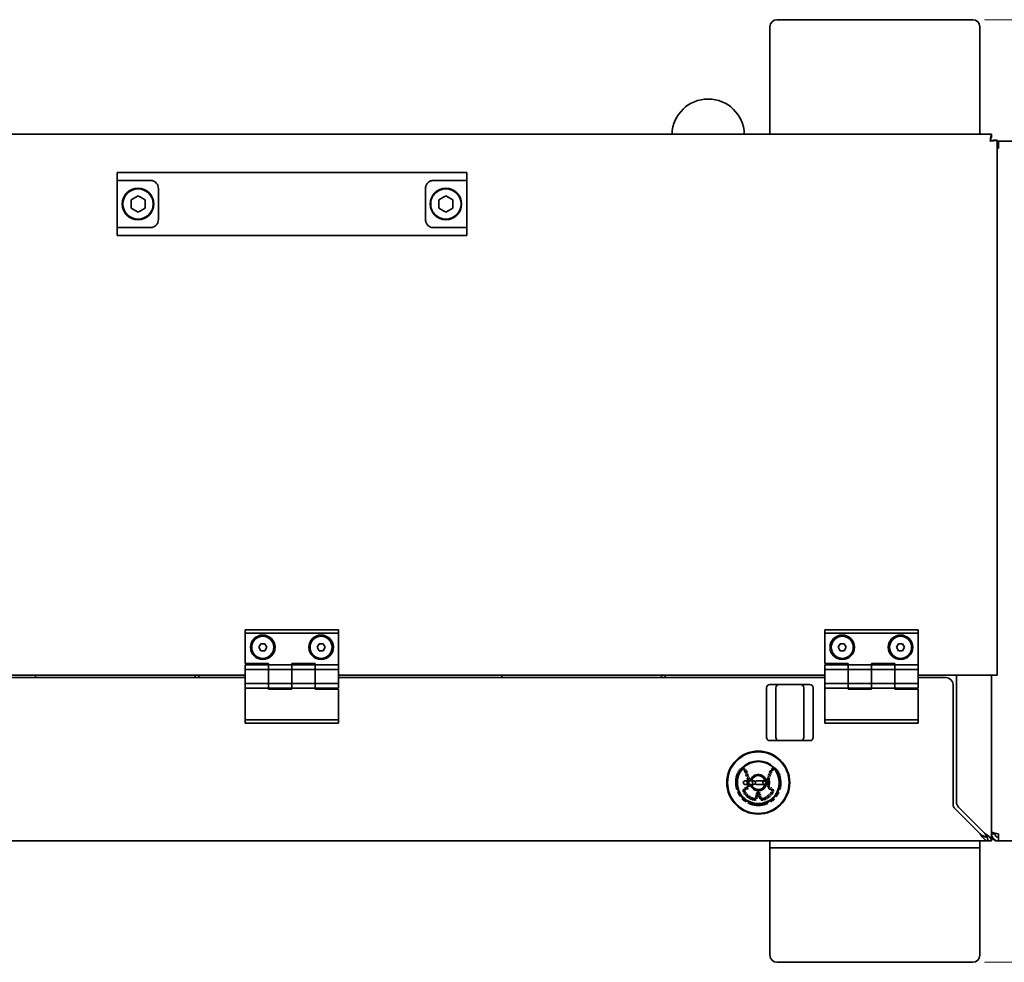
# Model space of a CAD drawing. Header units: millimetres. Extents: x 0 to 2970, y 0 to 2100.
# Tile 23 of 41: x 990 to 1412, y 568 to 972. Entities that reach past the tile are written whole.
import ezdxf

# ---------------------------------------------------------------- set-up
doc = ezdxf.new("R2010")
doc.units = ezdxf.units.MM
doc.header["$LTSCALE"] = 5
doc.linetypes.add('DOUBLE_DASH_CHAIN', pattern=[1.2403, 0.6614, -0.0827, 0.1654, -0.0827, 0.1654, -0.0827])
doc.layers.add('Quote(ISO)', color=7, linetype='Continuous', lineweight=25, true_color=0x80ff00)
doc.layers.add('Spigoli visibili(ISO)', color=7, linetype='Continuous', lineweight=35)
doc.layers.add('Tratto-punto-punto(ISO)', color=7, linetype='DOUBLE_DASH_CHAIN', lineweight=70)
doc.styles.add('Corrente-BSI', font='arial.ttf')
doc.dimstyles.new('DEFAULT-ISO', dxfattribs={"dimscale": 5, "dimtxt": 3.5, "dimasz": 2.5, "dimexe": 1, "dimexo": 1, "dimgap": 0.762, "dimtad": 1, "dimtoh": 1, "dimrnd": 1e-08, "dimtxsty": 'Corrente-BSI', "dimcen": 0.09, "dimdle": 10, "dimclrd": 7, "dimclre": 7, "dimclrt": 7, "dimazin": 2, "dimtfac": 0.571429, "dimtmove": 0, "dimatfit": 3, "dimfxl": 1, "dimtolj": 1, "dimlwd": 5, "dimlwe": 5, "dimarcsym": 0})

# ---------------------------------------------------------------- blocks, each defined once
blk = doc.blocks.new('*D18')
at = {"layer": 'Defpoints', "color": 0, "linetype": 'Continuous', "transparency": 16777216}
for p in [(1398.5, 971.55), (1398.5, 567.55), (1721.44, 567.55)]:
    blk.add_point(p, dxfattribs=at)
at = {"layer": 'Quote(ISO)', "color": 7, "linetype": 'Continuous', "lineweight": 5, "transparency": 16777216}
for p, q in [((1403.5, 971.55), (1726.44, 971.55)), ((1721.44, 959.05), (1721.44, 580.05)), ((1403.5, 567.55), (1726.44, 567.55))]:
    blk.add_line(p, q, dxfattribs=at)
at = {"layer": 'Quote(ISO)', "color": 7, "linetype": 'Continuous', "transparency": 16777216}
for points in [[(1719.35, 959.05), (1723.52, 959.05), (1721.44, 971.55)], [(1719.35, 580.05), (1723.52, 580.05), (1721.44, 567.55)]]:
    blk.add_solid(points, dxfattribs=at)
at = {"layer": 'Quote(ISO)', "color": 7, "linetype": 'Continuous', "lineweight": 9, "transparency": 16777216, "insert": (1699.76, 749.91), "char_height": 17.5, "attachment_point": 1, "rotation": 90, "style": 'Corrente-BSI'}
blk.add_mtext('\\A1;404', dxfattribs=at)

msp = doc.modelspace()

# ---------------------------------------------------------------- linework, layer by layer
at = {"layer": 'Spigoli visibili(ISO)'}
for p, q in [((1314.5, 971.554), (1398.5, 971.554)), ((1311.5, 925.554), (1311.5, 968.554)), ((1401.5, 968.554), (1401.5, 925.554)), ((1311.5, 922.554), (1311.5, 925.554)), ((1401.5, 925.554), (1401.5, 922.554)), ((806.561, 922.554), (1406.44, 922.554)), ((1406.44, 921.054), (1406.44, 922.554)), ((1407.5, 919.994), (1409, 919.994)), ((1409, 919.994), (1409, 690.554)), ((1409.5, 919.554), (1409, 919.554)), ((1409.5, 916.554), (1409.5, 919.554)), ((1409.5, 919.554), (1459.167, 919.554)), ((1045.645, 906.054), (1031.5, 906.054)), ((1031.5, 902.679), (1031.5, 906.054)), ((1045.645, 906.054), (1053.44, 906.054)), ((1159.561, 906.054), (1053.44, 906.054)), ((1159.561, 906.054), (1167.355, 906.054)), ((1181.5, 906.054), (1167.355, 906.054)), ((1181.5, 902.679), (1181.5, 906.054)), ((1045.645, 902.679), (1031.5, 902.679)), ((1031.5, 882.429), (1031.5, 902.679)), ((1045.645, 902.679), (1045.75, 902.679)), ((1167.25, 902.679), (1167.355, 902.679)), ((1181.5, 902.679), (1167.355, 902.679)), ((1181.5, 882.429), (1181.5, 902.679)), ((1037.5, 894.286), (1040.5, 896.018)), ((1040.5, 896.018), (1043.5, 894.286)), ((1049.25, 885.929), (1049.25, 899.179)), ((1163.75, 899.179), (1163.75, 885.929)), ((1169.5, 894.286), (1172.5, 896.018)), ((1172.5, 896.018), (1175.5, 894.286)), ((1037.5, 890.822), (1037.5, 894.286)), ((1043.5, 894.286), (1043.5, 890.822)), ((1169.5, 890.822), (1169.5, 894.286)), ((1175.5, 894.286), (1175.5, 890.822)), ((1040.5, 889.09), (1037.5, 890.822)), ((1043.5, 890.822), (1040.5, 889.09)), ((1172.5, 889.09), (1169.5, 890.822)), ((1175.5, 890.822), (1172.5, 889.09)), ((1031.5, 882.429), (1045.645, 882.429)), ((1031.5, 879.054), (1031.5, 882.429)), ((1045.645, 879.054), (1031.5, 879.054)), ((1045.75, 882.429), (1045.645, 882.429)), ((1045.645, 879.054), (1053.44, 879.054)), ((1159.561, 879.054), (1053.44, 879.054)), ((1159.561, 879.054), (1167.355, 879.054)), ((1167.355, 882.429), (1167.25, 882.429)), ((1167.355, 882.429), (1181.5, 882.429)), ((1181.5, 879.054), (1167.355, 879.054)), ((1181.5, 879.054), (1181.5, 882.429)), ((1086.5, 710.054), (1126.5, 710.054)), ((1086.5, 708.654), (1086.5, 710.054)), ((1126.5, 708.654), (1126.5, 710.054)), ((1335, 710.054), (1375, 710.054)), ((1335, 708.654), (1335, 710.054)), ((1375, 708.654), (1375, 710.054)), ((1086.5, 708.654), (1126.5, 708.654)), ((1086.5, 695.554), (1086.5, 708.654)), ((1126.5, 695.054), (1126.5, 708.654)), ((1335, 708.654), (1375, 708.654)), ((1335, 695.554), (1335, 708.654)), ((1375, 695.054), (1375, 708.654)), ((1092.268, 702.554), (1093.134, 704.054)), ((1093.134, 701.054), (1092.268, 702.554)), ((1093.134, 704.054), (1094.866, 704.054)), ((1094.866, 701.054), (1093.134, 701.054)), ((1094.866, 704.054), (1095.732, 702.554)), ((1095.732, 702.554), (1094.866, 701.054)), ((1117.268, 702.554), (1118.134, 704.054)), ((1118.134, 701.054), (1117.268, 702.554)), ((1118.134, 704.054), (1119.866, 704.054)), ((1119.866, 701.054), (1118.134, 701.054)), ((1119.866, 704.054), (1120.732, 702.554)), ((1120.732, 702.554), (1119.866, 701.054)), ((1340.768, 702.554), (1341.634, 704.054)), ((1341.634, 701.054), (1340.768, 702.554)), ((1341.634, 704.054), (1343.366, 704.054)), ((1343.366, 701.054), (1341.634, 701.054)), ((1343.366, 704.054), (1344.232, 702.554)), ((1344.232, 702.554), (1343.366, 701.054)), ((1365.768, 702.554), (1366.634, 704.054)), ((1366.634, 701.054), (1365.768, 702.554)), ((1366.634, 704.054), (1368.366, 704.054)), ((1368.366, 701.054), (1366.634, 701.054)), ((1368.366, 704.054), (1369.232, 702.554)), ((1369.232, 702.554), (1368.366, 701.054)), ((1086.5, 695.554), (1096.5, 695.554)), ((1086.5, 695.054), (1086.5, 693.054)), ((1086.5, 695.054), (1096.5, 695.054)), ((1086.5, 693.054), (1086.5, 687.054)), ((1086.5, 693.054), (1096.5, 693.054)), ((1096.5, 695.054), (1096.5, 695.554)), ((1096.5, 695.054), (1096.5, 693.054)), ((1096.5, 695.054), (1106.5, 695.054)), ((1096.5, 693.054), (1096.5, 695.054)), ((1096.5, 693.054), (1096.5, 687.054)), ((1096.5, 687.054), (1096.5, 693.054)), ((1096.5, 693.054), (1106.5, 693.054)), ((1106.5, 695.554), (1116.5, 695.554)), ((1106.5, 695.054), (1106.5, 695.554)), ((1116.5, 695.054), (1106.5, 695.054)), ((1106.5, 695.054), (1106.5, 693.054)), ((1106.5, 693.054), (1106.5, 695.054)), ((1116.5, 693.054), (1106.5, 693.054)), ((1106.5, 693.054), (1106.5, 687.054)), ((1106.5, 687.054), (1106.5, 693.054)), ((1116.5, 695.054), (1116.5, 695.554)), ((1116.5, 695.054), (1116.5, 693.054)), ((1116.5, 693.054), (1116.5, 695.054)), ((1126.5, 695.054), (1116.5, 695.054)), ((1116.5, 693.054), (1116.5, 687.054)), ((1116.5, 687.054), (1116.5, 693.054)), ((1126.5, 693.054), (1116.5, 693.054)), ((1126.5, 693.054), (1126.5, 695.054)), ((1126.5, 687.054), (1126.5, 693.054)), ((1335, 695.554), (1345, 695.554)), ((1335, 695.054), (1335, 693.054)), ((1335, 695.054), (1345, 695.054)), ((1335, 693.054), (1335, 687.054)), ((1335, 693.054), (1345, 693.054)), ((1345, 695.054), (1345, 695.554)), ((1345, 695.054), (1345, 693.054)), ((1345, 695.054), (1355, 695.054)), ((1345, 693.054), (1345, 695.054)), ((1345, 693.054), (1345, 687.054)), ((1345, 687.054), (1345, 693.054)), ((1345, 693.054), (1355, 693.054)), ((1355, 695.554), (1365, 695.554)), ((1355, 695.054), (1355, 695.554)), ((1365, 695.054), (1355, 695.054)), ((1355, 695.054), (1355, 693.054)), ((1355, 693.054), (1355, 695.054)), ((1365, 693.054), (1355, 693.054)), ((1355, 693.054), (1355, 687.054)), ((1355, 687.054), (1355, 693.054)), ((1365, 695.054), (1365, 695.554)), ((1365, 695.054), (1365, 693.054)), ((1365, 693.054), (1365, 695.054)), ((1375, 695.054), (1365, 695.054)), ((1365, 693.054), (1365, 687.054)), ((1365, 687.054), (1365, 693.054)), ((1375, 693.054), (1365, 693.054)), ((1375, 693.054), (1375, 695.054)), ((1375, 687.054), (1375, 693.054)), ((1086.5, 690.554), (878, 690.554)), ((878, 689.554), (1086.5, 689.554)), ((996.5, 689.563), (996.5, 690.554)), ((996.5, 689.554), (996.5, 689.563)), ((996.5, 689.563), (996.5, 689.563)), ((998, 689.563), (996.5, 689.563)), ((998, 689.563), (998, 689.563)), ((998, 689.563), (998, 689.554)), ((1063.5, 689.563), (999.5, 689.563)), ((1063.5, 689.563), (999.5, 689.563)), ((1065, 689.566), (1065, 690.554)), ((1065, 689.564), (1065, 689.566)), ((1065, 689.566), (1066.5, 689.566)), ((1066.5, 689.566), (1066.5, 690.554)), ((1066.5, 689.564), (1066.5, 689.566)), ((1335, 690.554), (1126.5, 690.554)), ((1126.5, 689.554), (1335, 689.554)), ((1196.5, 689.562), (1196.5, 690.554)), ((1196.5, 689.554), (1196.5, 689.562)), ((1196.5, 689.562), (1196.5, 689.562)), ((1198, 689.562), (1196.5, 689.562)), ((1198, 689.562), (1198, 689.562)), ((1198, 689.562), (1198, 689.554)), ((1263.5, 689.562), (1199.5, 689.562)), ((1263.5, 689.562), (1199.5, 689.562)), ((1265, 689.565), (1265, 690.554)), ((1265, 689.562), (1265, 689.565)), ((1265, 689.565), (1266.5, 689.565)), ((1266.5, 689.565), (1266.5, 690.554)), ((1266.5, 689.562), (1266.5, 689.565)), ((1406, 690.554), (1375, 690.554)), ((1375, 689.554), (1387, 689.554)), ((1391.5, 636.19), (1391.5, 690.554)), ((1406, 690.554), (1409, 690.554)), ((1406.5, 690.554), (1406.5, 619.554)), ((1086.5, 687.054), (1086.5, 685.054)), ((1086.5, 687.054), (1096.5, 687.054)), ((1086.5, 685.054), (1086.5, 671.454)), ((1086.5, 685.054), (1096.5, 685.054)), ((1096.5, 687.054), (1096.5, 685.054)), ((1096.5, 685.054), (1096.5, 687.054)), ((1096.5, 687.054), (1106.5, 687.054)), ((1096.5, 685.054), (1096.5, 684.554)), ((1096.5, 685.054), (1106.5, 685.054)), ((1106.5, 684.554), (1096.5, 684.554)), ((1116.5, 687.054), (1106.5, 687.054)), ((1106.5, 687.054), (1106.5, 685.054)), ((1106.5, 685.054), (1106.5, 687.054)), ((1106.5, 685.054), (1106.5, 684.554)), ((1116.5, 685.054), (1106.5, 685.054)), ((1116.5, 687.054), (1116.5, 685.054)), ((1116.5, 685.054), (1116.5, 687.054)), ((1126.5, 687.054), (1116.5, 687.054)), ((1116.5, 685.054), (1116.5, 684.554)), ((1126.5, 685.054), (1116.5, 685.054)), ((1126.5, 684.554), (1116.5, 684.554)), ((1126.5, 685.054), (1126.5, 687.054)), ((1126.5, 684.554), (1126.5, 671.454)), ((1310, 685.154), (1310, 663.954)), ((1315.4, 686.554), (1311.4, 686.554)), ((1314, 679.054), (1314, 685.154)), ((1315.4, 686.554), (1324.6, 686.554)), ((1328.6, 686.554), (1324.6, 686.554)), ((1326, 679.054), (1326, 685.154)), ((1330, 663.954), (1330, 685.154)), ((1335, 687.054), (1335, 685.054)), ((1335, 687.054), (1345, 687.054)), ((1335, 685.054), (1335, 671.454)), ((1335, 685.054), (1345, 685.054)), ((1345, 687.054), (1345, 685.054)), ((1345, 685.054), (1345, 687.054)), ((1345, 687.054), (1355, 687.054)), ((1345, 685.054), (1345, 684.554)), ((1345, 685.054), (1355, 685.054)), ((1355, 684.554), (1345, 684.554)), ((1365, 687.054), (1355, 687.054)), ((1355, 687.054), (1355, 685.054)), ((1355, 685.054), (1355, 687.054)), ((1355, 685.054), (1355, 684.554)), ((1365, 685.054), (1355, 685.054)), ((1365, 687.054), (1365, 685.054)), ((1365, 685.054), (1365, 687.054)), ((1375, 687.054), (1365, 687.054)), ((1365, 685.054), (1365, 684.554)), ((1375, 685.054), (1365, 685.054)), ((1375, 684.554), (1365, 684.554)), ((1375, 685.054), (1375, 687.054)), ((1375, 684.554), (1375, 671.454)), ((1390, 635.404), (1390, 686.554)), ((1314, 670.054), (1314, 679.054)), ((1326, 670.054), (1326, 679.054)), ((1086.5, 671.454), (1086.5, 670.054)), ((1126.5, 671.454), (1086.5, 671.454)), ((1126.5, 671.454), (1126.5, 670.054)), ((1335, 671.454), (1335, 670.054)), ((1375, 671.454), (1335, 671.454)), ((1375, 671.454), (1375, 670.054)), ((1126.5, 670.054), (1086.5, 670.054)), ((1314, 670.054), (1314, 663.954)), ((1326, 670.054), (1326, 663.954)), ((1375, 670.054), (1335, 670.054)), ((1311.4, 662.554), (1315.4, 662.554)), ((1324.6, 662.554), (1315.4, 662.554)), ((1324.6, 662.554), (1328.6, 662.554)), ((1300.791, 645.304), (1304.63, 645.304)), ((1300.791, 643.804), (1304.63, 643.804)), ((1305.791, 645.304), (1309.054, 645.304)), ((1305.791, 643.804), (1309.054, 643.804)), ((1392.379, 634.068), (1403.5, 622.947)), ((1401.607, 622.554), (1390.879, 633.283)), ((1408, 622.554), (1406.5, 622.554)), ((1408, 622.554), (1408, 622.908)), ((1409.5, 619.554), (1409.5, 622.554)), ((1405, 619.554), (885.647, 619.554)), ((1311.5, 619.554), (1311.5, 616.554)), ((1314.5, 616.554), (1311.5, 616.554)), ((1311.5, 613.554), (1311.5, 616.554)), ((1314.5, 616.554), (1398.5, 616.554)), ((1401.5, 616.554), (1398.5, 616.554)), ((1401.5, 616.554), (1401.5, 619.554)), ((1401.5, 616.554), (1401.5, 613.554)), ((1406.5, 619.554), (1405, 619.554)), ((1409.5, 619.554), (1408.828, 619.554)), ((1563.5, 619.554), (1409.5, 619.554)), ((1311.5, 570.554), (1311.5, 613.554)), ((1401.5, 613.554), (1401.5, 570.554)), ((1398.5, 567.554), (1314.5, 567.554))]:
    msp.add_line(p, q, dxfattribs=at)
for centre, radius in [((1040.5, 892.554), 6.75), ((1040.5, 892.554), 6.5), ((1172.5, 892.554), 6.75), ((1172.5, 892.554), 6.5), ((1094, 702.554), 5.25), ((1094, 702.554), 4.75), ((1119, 702.554), 5.25), ((1119, 702.554), 4.75), ((1342.5, 702.554), 5.25), ((1342.5, 702.554), 4.75), ((1367.5, 702.554), 5.25), ((1367.5, 702.554), 4.75), ((1306.5, 644.554), 13.5), ((1306.5, 644.554), 13.2), ((1306.5, 644.554), 9.315), ((1306.5, 644.554), 9)]:
    msp.add_circle(centre, radius, dxfattribs=at)
for centre, radius, start, end in [((1314.5, 968.554), 3, 90, 180), ((1398.5, 968.554), 3, 0, 90), ((1285, 922.046), 15.508, 1.87652, 178.12348), ((1387, 686.554), 3, 0, 90), ((1311.4, 685.154), 1.4, 90, 180), ((1315.4, 685.154), 1.4, 90, 180), ((1324.6, 685.154), 1.4, 0, 90), ((1328.6, 685.154), 1.4, 0, 90), ((1311.4, 663.954), 1.4, 180, 270), ((1315.4, 663.954), 1.4, 180, 270), ((1324.6, 663.954), 1.4, 270, 0), ((1328.6, 663.954), 1.4, 270, 0), ((1306.5, 644.554), 3.5, 192.37363, 167.62637), ((1306.5, 644.554), 3, 11.76995, 165.52249), ((1300.791, 644.554), 0.75, 90, 270), ((1306.5, 644.554), 3, 194.47751, 348.23005), ((1305.791, 644.554), 0.75, 90, 145.21242), ((1305.791, 644.554), 0.75, 214.78758, 270), ((1393, 635.404), 3, 180, 225), ((1394.5, 636.19), 3, 180, 225), ((1408.828, 621.554), 2, 193.45899, 270), ((1314.5, 570.554), 3, 180, 270), ((1398.5, 570.554), 3, 270, 0)]:
    msp.add_arc(centre, radius, start, end, dxfattribs=at)
for centre, major_axis, end_param in [((999.5, 689.563), (-3, 0), 6.283186), ((999.5, 689.563), (-1.5, 0), 6.2831841), ((1063.5, 689.564), (3, 0), 6.2831828), ((1063.5, 689.564), (1.5, 0), 6.2831858), ((1199.5, 689.562), (-3, 0), 6.2831861), ((1199.5, 689.562), (-1.5, 0), 6.2831899), ((1263.5, 689.562), (3, 0), 6.2831823), ((1263.5, 689.562), (1.5, 0), 6.2831868)]:
    msp.add_ellipse(centre, major_axis=major_axis, ratio=0.0000634, start_param=4.712389, end_param=end_param, dxfattribs=at)
for centre in [(1304.63, 644.554), (1309.054, 644.554)]:
    msp.add_ellipse(centre, major_axis=(0, 0.75), ratio=0.8847701, dxfattribs=at)
for points, knots in [([(1406.44, 922.554), (1406.344, 922.554), (1406.248, 921.986), (1406.153, 921.108), (1406.102, 920.642), (1406.051, 920.099), (1406, 919.554)], [0, 0, 0, 0, 1.0263219, 1.0263219, 1.0263219, 1.5707963, 1.5707963, 1.5707963, 1.5707963]), ([(1406, 919.554), (1406.114, 920.164), (1406.228, 920.754), (1406.342, 920.963), (1406.374, 921.023), (1406.407, 921.054), (1406.44, 921.054)], [0, 0, 0, 0, 1.2205093, 1.2205093, 1.2205093, 1.5707963, 1.5707963, 1.5707963, 1.5707963]), ([(1406, 919.554), (1407.027, 919.65), (1408.035, 919.746), (1408.566, 919.841), (1408.848, 919.892), (1409, 919.943), (1409, 919.994)], [0, 0, 0, 0, 1.0263219, 1.0263219, 1.0263219, 1.5707963, 1.5707963, 1.5707963, 1.5707963]), ([(1406, 919.554), (1406.61, 919.668), (1407.2, 919.782), (1407.409, 919.896), (1407.469, 919.928), (1407.5, 919.961), (1407.5, 919.994)], [0, 0, 0, 0, 1.2205093, 1.2205093, 1.2205093, 1.5707963, 1.5707963, 1.5707963, 1.5707963]), ([(1049.25, 899.179), (1049.25, 899.577), (1049.178, 900.001), (1048.89, 900.78), (1048.676, 901.135), (1048.22, 901.683), (1047.921, 901.942), (1047.424, 902.266), (1047.161, 902.394), (1046.655, 902.571), (1046.413, 902.622), (1046.047, 902.67), (1045.895, 902.679), (1045.75, 902.679)], [0, 0, 0, 0, 0.11947159, 0.11947159, 0.23894319, 0.23894319, 0.35206997, 0.35206997, 0.4563986, 0.4563986, 0.56072724, 0.56072724, 0.64132676, 0.64132676, 0.64132676, 0.64132676]), ([(1167.25, 902.679), (1167.051, 902.679), (1166.834, 902.662), (1166.199, 902.543), (1165.752, 902.39), (1165.085, 901.94), (1164.863, 901.756), (1164.461, 901.314), (1164.282, 901.057), (1164.027, 900.567), (1163.922, 900.299), (1163.783, 899.739), (1163.75, 899.448), (1163.75, 899.179)], [-4.10675695, -4.10675695, -4.10675695, -4.10675695, -3.99089975, -3.99089975, -3.78970569, -3.78970569, -3.69840225, -3.69840225, -3.60709881, -3.60709881, -3.52648013, -3.52648013, -3.44586145, -3.44586145, -3.44586145, -3.44586145]), ([(1045.75, 882.429), (1045.895, 882.429), (1046.047, 882.438), (1046.413, 882.486), (1046.655, 882.538), (1047.161, 882.715), (1047.424, 882.842), (1047.921, 883.166), (1048.22, 883.425), (1048.676, 883.974), (1048.89, 884.328), (1049.178, 885.107), (1049.25, 885.531), (1049.25, 885.929)], [3.79936733, 3.79936733, 3.79936733, 3.79936733, 3.87996685, 3.87996685, 3.98429549, 3.98429549, 4.08862412, 4.08862412, 4.2017509, 4.2017509, 4.3212225, 4.3212225, 4.44069409, 4.44069409, 4.44069409, 4.44069409]), ([(1163.75, 885.929), (1163.75, 885.66), (1163.783, 885.369), (1163.922, 884.81), (1164.027, 884.541), (1164.282, 884.051), (1164.461, 883.794), (1164.863, 883.353), (1165.085, 883.168), (1165.752, 882.718), (1166.199, 882.566), (1166.834, 882.446), (1167.051, 882.429), (1167.25, 882.429)], [-3.44586145, -3.44586145, -3.44586145, -3.44586145, -3.36524278, -3.36524278, -3.2846241, -3.2846241, -3.19332065, -3.19332065, -3.10201721, -3.10201721, -2.90082315, -2.90082315, -2.78496595, -2.78496595, -2.78496595, -2.78496595]), ([(1405, 619.554), (1404.261, 619.554), (1403.522, 620.122), (1402.783, 621), (1402.391, 621.466), (1401.999, 622.01), (1401.607, 622.554)], [0, 0, 0, 0, 1.0263219, 1.0263219, 1.0263219, 1.5707963, 1.5707963, 1.5707963, 1.5707963]), ([(1401.607, 622.554), (1402.486, 621.944), (1403.365, 621.355), (1404.244, 621.145), (1404.377, 621.114), (1404.51, 621.09), (1404.644, 621.075)], [0, 0, 0, 0, 1.2205093, 1.2205093, 1.2205093, 1.4057519, 1.4057519, 1.4057519, 1.4057519]), ([(1405, 619.554), (1405, 620.433), (1404.588, 621.312), (1404.015, 622.191), (1403.85, 622.443), (1403.675, 622.695), (1403.5, 622.947)], [0, 0, 0, 0, 1.2205093, 1.2205093, 1.2205093, 1.5707963, 1.5707963, 1.5707963, 1.5707963]), ([(1403.5, 622.947), (1404.527, 622.208), (1405.535, 621.469), (1406.066, 620.73), (1406.348, 620.338), (1406.5, 619.946), (1406.5, 619.554)], [0, 0, 0, 0, 1.0263219, 1.0263219, 1.0263219, 1.5707963, 1.5707963, 1.5707963, 1.5707963]), ([(1409.5, 622.554), (1408.474, 622.785), (1407.466, 623.016), (1406.934, 623.247), (1406.652, 623.37), (1406.5, 623.492), (1406.5, 623.615)], [0, 0, 0, 0, 1.0263219, 1.0263219, 1.0263219, 1.5707963, 1.5707963, 1.5707963, 1.5707963]), ([(1406.5, 622.554), (1406.5, 621.528), (1407.068, 620.52), (1407.946, 619.988), (1408.412, 619.706), (1408.956, 619.554), (1409.5, 619.554)], [0, 0, 0, 0, 1.0263219, 1.0263219, 1.0263219, 1.5707963, 1.5707963, 1.5707963, 1.5707963]), ([(1409.5, 621.054), (1408.89, 621.054), (1408.301, 621.466), (1408.091, 622.039), (1408.031, 622.204), (1408, 622.379), (1408, 622.554)], [0, 0, 0, 0, 1.2205093, 1.2205093, 1.2205093, 1.5707963, 1.5707963, 1.5707963, 1.5707963])]:
    msp.add_open_spline(points, degree=3, knots=knots, dxfattribs=at)
for points in [[(1409, 916.441), (1409.165, 916.479), (1409.333, 916.517), (1409.5, 916.554)], [(1409.5, 919.554), (1409.333, 919.554), (1409.166, 919.539), (1409.001, 919.51)], [(1409.5, 918.054), (1409.33, 918.054), (1409.162, 918.022), (1409.003, 917.964)]]:
    msp.add_open_spline(points, degree=3, dxfattribs=at)
at = {"layer": 'Tratto-punto-punto(ISO)', "ltscale": 0.236142}
for p, q in [((1300.999, 649.59), (1302.272, 646.093)), ((1310.729, 646.093), (1312.002, 649.59))]:
    msp.add_line(p, q, dxfattribs=at)
at = {"layer": 'Tratto-punto-punto(ISO)', "ltscale": 0.078123}
for p, q in [((1300.82, 641.861), (1301.933, 642.389)), ((1311.067, 642.389), (1312.18, 641.861)), ((1305.916, 639.534), (1305.774, 638.31)), ((1307.227, 638.31), (1307.084, 639.534))]:
    msp.add_line(p, q, dxfattribs=at)
at = {"layer": 'Tratto-punto-punto(ISO)', "ltscale": 0.177087}
for centre, start, end in [((1299.802, 649.154), 20, 145.52086), ((1313.199, 649.154), 34.47914, 160)]:
    msp.add_arc(centre, 1.274, start, end, dxfattribs=at)
at = {"layer": 'Tratto-punto-punto(ISO)', "ltscale": 2.592893}
msp.add_arc((1306.5, 644.554), 9.4, 145.52086, 34.47914, dxfattribs=at)
at = {"layer": 'Tratto-punto-punto(ISO)', "ltscale": 0.192998}
for start, end in [(160, 198.72745), (341.27255, 20)]:
    msp.add_arc((1306.5, 644.554), 4.5, start, end, dxfattribs=at)
at = {"layer": 'Tratto-punto-punto(ISO)', "ltscale": 0.107249}
for centre, start, end in [((1301.24, 640.976), 115.36373, 214.22483), ((1311.761, 640.976), 325.77517, 64.63627), ((1304.8, 638.424), 254.50262, 353.36373), ((1308.2, 638.424), 186.63627, 285.49738)]:
    msp.add_arc(centre, 0.98, start, end, dxfattribs=at)
at = {"layer": 'Tratto-punto-punto(ISO)', "ltscale": 0.054213}
for centre, start, end in [((1301.682, 642.921), 295.36373, 18.72745), ((1311.319, 642.921), 161.27255, 244.63627)]:
    msp.add_arc(centre, 0.588, start, end, dxfattribs=at)
at = {"layer": 'Tratto-punto-punto(ISO)', "ltscale": 0.327563}
for start, end in [(214.22483, 254.50262), (285.49738, 325.77517)]:
    msp.add_arc((1306.5, 644.554), 7.342, start, end, dxfattribs=at)
at = {"layer": 'Tratto-punto-punto(ISO)', "ltscale": 0.108525}
msp.add_arc((1306.5, 639.466), 0.588, 6.63627, 173.36373, dxfattribs=at)

# ---------------------------------------------------------------- dimensions: what is measured, and where the dimension line sits
at = {"layer": 'Quote(ISO)', "color": 7, "linetype": 'Continuous', "lineweight": 9}
dim = msp.add_linear_dim(base=(1721.437, 567.554), p1=(1398.5, 971.554), p2=(1398.5, 567.554), angle=270, dimstyle='DEFAULT-ISO', override={"dimgap": 0.762, "dimtoh": 0, "dimdec": 2, "dimtol": 0, "dimlim": 0, "dimtp": 0, "dimtm": 0, "dimtdec": 2, "dimtofl": 0, "dimatfit": 1}, dxfattribs=at)
dim.commit()
dim.dimension.update_dxf_attribs({"geometry": '*D18', "text_midpoint": (1721.437, 769.554), "dimtype": 160})

doc.saveas('drawing.dxf')
